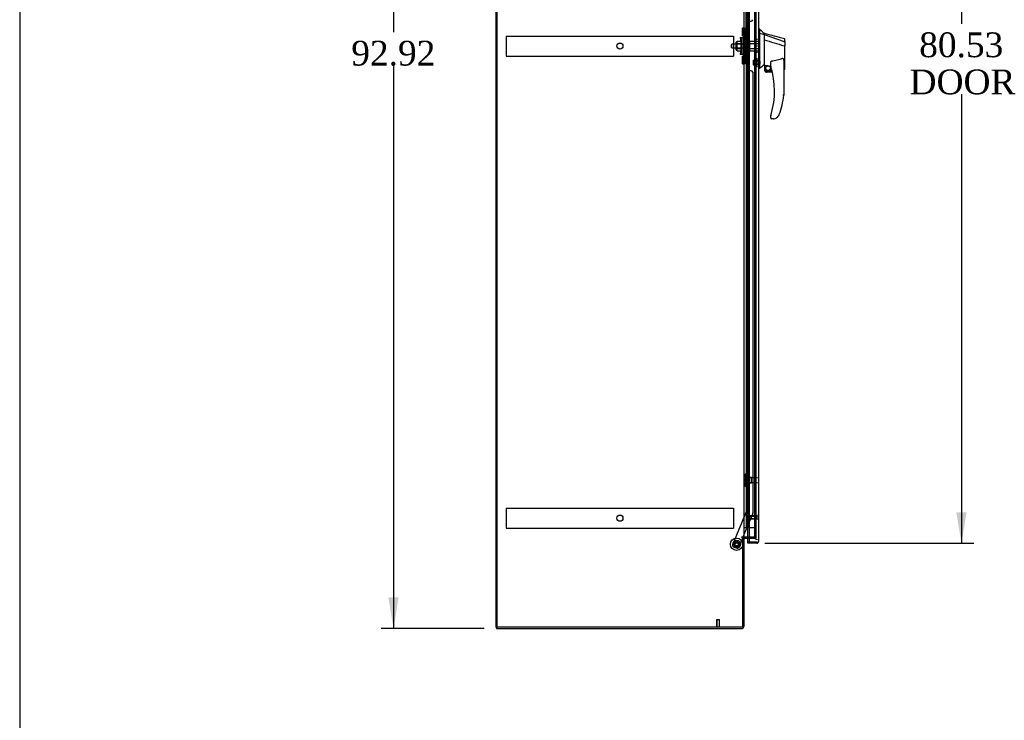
# Model space of a CAD drawing. Header units: inches. Extents: x 2 to 538, y -2 to 358.
# Tile 2 of 10: x 2 to 82, y 127 to 184. Entities that reach past the tile are written whole.
import ezdxf
from ezdxf.enums import TextEntityAlignment as Align
from ezdxf.lldxf.tags import DXFTag

# ---------------------------------------------------------------- set-up
doc = ezdxf.new("R2010")
doc.units = ezdxf.units.IN
doc.header["$MEASUREMENT"] = 0
for name, color, linetype in [('COM53964-3', 7, 'Continuous'), ('COM70220', 7, 'Continuous'), ('COM70760', 7, 'Continuous'), ('COM70763-5', 7, 'Continuous'), ('COM70838', 7, 'Continuous'), ('COM70839-6', 7, 'Continuous'), ('COM71202-5', 7, 'Continuous'), ('COM71203-3', 7, 'Continuous'), ('COM71205-4', 7, 'Continuous'), ('Default', 7, 'Continuous'), ('HAN86294', 7, 'Continuous'), ('HAN86294_NUT', 7, 'Continuous'), ('HAN86294_SCREW', 7, 'Continuous'), ('HAN86294_WASHER', 7, 'Continuous'), ('HAN_NUT', 7, 'Continuous'), ('NTS18147', 7, 'Continuous'), ('ROL87452', 7, 'Continuous'), ('RVT17786', 7, 'Continuous'), ('RVT19000', 7, 'Continuous'), ('SPC87322', 7, 'Continuous'), ('STD26122', 7, 'Continuous'), ('STD26258', 7, 'Continuous'), ('WAF25376', 7, 'Continuous'), ('WAM30038', 7, 'Continuous')]:
    doc.layers.add(name, color=color, linetype=linetype)
doc.styles.add('SEACAD_Times_New_Roman', font='times.ttf')
tags = doc.linetypes.add('HIDDEN2', pattern=[0.1875, 0.125, -0.0625]).pattern_tags.tags
tags[6:7] = [DXFTag(74, 4), DXFTag(75, 0), DXFTag(340, '0'), DXFTag(46, 0.0), DXFTag(50, 0.0), DXFTag(44, 0.0), DXFTag(45, 0.0)]
tags[4:5] = [DXFTag(74, 4), DXFTag(75, 0), DXFTag(340, '0'), DXFTag(46, 0.0), DXFTag(50, 0.0), DXFTag(44, 0.0), DXFTag(45, 0.0)]
doc.dimstyles.new('HAMMOND_(STH_-_540x360)', dxfattribs={"dimtxt": 2, "dimasz": 2.5, "dimexe": 1, "dimexo": 1, "dimgap": 0.5, "dimtad": 0, "dimtih": 1, "dimtoh": 1, "dimzin": 0, "dimdsep": 46, "dimtxsty": 'SEACAD_Times_New_Roman', "dimblk1": '_SE_FILLED', "dimblk2": '_SE_FILLED', "dimsah": 1, "dimcen": 1, "dimadec": 0, "dimazin": 0, "dimtfac": 0.8, "dimtofl": 0, "dimtmove": 0, "dimatfit": 3, "dimfxl": 1, "dimtolj": 1, "dimtzin": 0, "dimarcsym": 0})

# ---------------------------------------------------------------- blocks, each defined once
blk = doc.blocks.new('SE4')
at = {"layer": 'COM53964-3', "color": 7, "linetype": 'HIDDEN2'}
for p, q in [((41.351, 182.569), (41.351, 182.431)), ((41.351, 182.569), (59.726, 182.569)), ((41.351, 182.431), (41.351, 181.082)), ((59.726, 182.569), (59.726, 182.431)), ((59.726, 182.431), (59.726, 181.082)), ((41.351, 181.082), (41.351, 180.944)), ((41.351, 180.944), (59.726, 180.944)), ((59.726, 181.082), (59.726, 180.944)), ((41.351, 144.439), (41.351, 144.301)), ((41.351, 144.439), (59.726, 144.439)), ((41.351, 144.301), (41.351, 142.952)), ((59.726, 144.439), (59.726, 144.301)), ((59.726, 144.301), (59.726, 142.952)), ((41.351, 142.952), (41.351, 142.814)), ((41.351, 142.814), (59.726, 142.814)), ((59.726, 142.952), (59.726, 142.814))]:
    blk.add_line(p, q, dxfattribs=at)
for centre in [(50.538, 181.756), (50.538, 143.626)]:
    blk.add_circle(centre, 0.25, dxfattribs=at)
at = {"layer": 'COM70220', "color": 7, "linetype": 'HIDDEN2'}
for p, q in [((61.41, 221.33), (61.41, 142.398)), ((61.41, 142.398), (61.41, 142.148))]:
    blk.add_line(p, q, dxfattribs=at)
blk.add_arc((61.66, 142.148), 0.25, 180, 270, dxfattribs=at)
at = {"layer": 'COM70760', "color": 7, "linetype": 'HIDDEN2'}
for p, q in [((60.816, 220.864), (60.816, 142.864)), ((60.916, 142.864), (60.916, 220.864)), ((61.461, 142.864), (61.461, 220.864)), ((60.78, 183.864), (60.749, 183.864)), ((60.749, 183.864), (60.749, 182.864)), ((60.78, 182.864), (60.749, 182.864)), ((60.78, 181.864), (60.749, 181.864)), ((60.749, 181.864), (60.749, 180.864)), ((60.78, 180.864), (60.749, 180.864)), ((60.78, 179.864), (60.749, 179.864)), ((60.749, 179.864), (60.749, 178.864)), ((60.78, 178.864), (60.749, 178.864)), ((60.78, 177.864), (60.749, 177.864)), ((60.749, 177.864), (60.749, 176.864)), ((60.78, 176.864), (60.749, 176.864)), ((60.78, 175.864), (60.749, 175.864)), ((60.749, 175.864), (60.749, 174.864)), ((60.78, 174.864), (60.749, 174.864)), ((60.78, 173.864), (60.749, 173.864)), ((60.749, 173.864), (60.749, 172.864)), ((60.78, 172.864), (60.749, 172.864)), ((60.78, 171.864), (60.749, 171.864)), ((60.749, 171.864), (60.749, 170.864)), ((60.78, 170.864), (60.749, 170.864)), ((60.78, 169.864), (60.749, 169.864)), ((60.749, 169.864), (60.749, 168.864)), ((60.78, 168.864), (60.749, 168.864)), ((60.78, 167.864), (60.749, 167.864)), ((60.749, 167.864), (60.749, 166.864)), ((60.78, 166.864), (60.749, 166.864)), ((60.78, 165.864), (60.749, 165.864)), ((60.749, 165.864), (60.749, 164.864)), ((60.78, 164.864), (60.749, 164.864)), ((60.78, 163.864), (60.749, 163.864)), ((60.749, 163.864), (60.749, 162.864)), ((60.78, 162.864), (60.749, 162.864)), ((60.78, 161.864), (60.749, 161.864)), ((60.749, 161.864), (60.749, 160.864)), ((60.78, 160.864), (60.749, 160.864)), ((60.78, 159.864), (60.749, 159.864)), ((60.749, 159.864), (60.749, 158.864)), ((60.78, 158.864), (60.749, 158.864)), ((60.78, 157.864), (60.749, 157.864)), ((60.749, 157.864), (60.749, 156.864)), ((60.78, 156.864), (60.749, 156.864)), ((60.78, 155.864), (60.749, 155.864)), ((60.749, 155.864), (60.749, 154.864)), ((60.78, 154.864), (60.749, 154.864)), ((60.78, 153.864), (60.749, 153.864)), ((60.749, 153.864), (60.749, 152.864)), ((60.78, 152.864), (60.749, 152.864)), ((60.78, 151.864), (60.749, 151.864)), ((60.749, 151.864), (60.749, 150.864)), ((60.78, 150.864), (60.749, 150.864)), ((60.78, 149.864), (60.749, 149.864)), ((60.749, 149.864), (60.749, 148.864)), ((60.78, 148.864), (60.749, 148.864)), ((60.78, 147.864), (60.749, 147.864)), ((60.749, 147.864), (60.749, 146.864)), ((60.78, 146.864), (60.749, 146.864)), ((60.78, 145.864), (60.749, 145.864)), ((60.749, 145.864), (60.749, 144.864)), ((60.78, 144.864), (60.749, 144.864)), ((60.78, 143.864), (60.749, 143.864)), ((60.749, 143.864), (60.749, 142.864)), ((60.985, 142.864), (61.461, 142.864))]:
    blk.add_line(p, q, dxfattribs=at)
at = {"layer": 'COM70760', "color": 7, "linetype": 'Continuous'}
for p, q in [((60.78, 183.864), (60.78, 184.864)), ((60.983, 183.864), (60.983, 184.864)), ((60.983, 183.864), (60.78, 183.864)), ((60.78, 182.864), (60.78, 183.864)), ((60.983, 183.864), (60.78, 183.864)), ((60.983, 182.864), (60.983, 183.864)), ((60.983, 182.864), (60.78, 182.864)), ((60.983, 182.864), (60.78, 182.864)), ((60.78, 181.864), (60.78, 182.864)), ((60.983, 181.864), (60.983, 182.864)), ((60.983, 181.864), (60.78, 181.864)), ((60.78, 180.864), (60.78, 181.864)), ((60.983, 181.864), (60.78, 181.864)), ((60.983, 180.864), (60.983, 181.864)), ((60.983, 180.864), (60.78, 180.864)), ((60.983, 180.864), (60.78, 180.864)), ((60.78, 179.864), (60.78, 180.864)), ((60.983, 179.864), (60.983, 180.864)), ((60.983, 179.864), (60.78, 179.864)), ((60.78, 178.864), (60.78, 179.864)), ((60.983, 179.864), (60.78, 179.864)), ((60.983, 178.864), (60.983, 179.864)), ((60.983, 178.864), (60.78, 178.864)), ((60.983, 178.864), (60.78, 178.864)), ((60.78, 177.864), (60.78, 178.864)), ((60.983, 177.864), (60.983, 178.864)), ((60.983, 177.864), (60.78, 177.864)), ((60.78, 176.864), (60.78, 177.864)), ((60.983, 177.864), (60.78, 177.864)), ((60.983, 176.864), (60.983, 177.864)), ((60.983, 176.864), (60.78, 176.864)), ((60.983, 176.864), (60.78, 176.864)), ((60.78, 175.864), (60.78, 176.864)), ((60.983, 175.864), (60.983, 176.864)), ((60.983, 175.864), (60.78, 175.864)), ((60.78, 174.864), (60.78, 175.864)), ((60.983, 175.864), (60.78, 175.864)), ((60.983, 174.864), (60.983, 175.864)), ((60.983, 174.864), (60.78, 174.864)), ((60.983, 174.864), (60.78, 174.864)), ((60.78, 173.864), (60.78, 174.864)), ((60.983, 173.864), (60.983, 174.864)), ((60.983, 173.864), (60.78, 173.864)), ((60.78, 172.864), (60.78, 173.864)), ((60.983, 173.864), (60.78, 173.864)), ((60.983, 172.864), (60.983, 173.864)), ((60.983, 172.864), (60.78, 172.864)), ((60.983, 172.864), (60.78, 172.864)), ((60.78, 171.864), (60.78, 172.864)), ((60.983, 171.864), (60.983, 172.864)), ((60.983, 171.864), (60.78, 171.864)), ((60.78, 170.864), (60.78, 171.864)), ((60.983, 171.864), (60.78, 171.864)), ((60.983, 170.864), (60.983, 171.864)), ((60.983, 170.864), (60.78, 170.864)), ((60.983, 170.864), (60.78, 170.864)), ((60.78, 169.864), (60.78, 170.864)), ((60.983, 169.864), (60.983, 170.864)), ((60.983, 169.864), (60.78, 169.864)), ((60.78, 168.864), (60.78, 169.864)), ((60.983, 169.864), (60.78, 169.864)), ((60.983, 168.864), (60.983, 169.864)), ((60.983, 168.864), (60.78, 168.864)), ((60.983, 168.864), (60.78, 168.864)), ((60.78, 167.864), (60.78, 168.864)), ((60.983, 167.864), (60.983, 168.864)), ((60.983, 167.864), (60.78, 167.864)), ((60.78, 166.864), (60.78, 167.864)), ((60.983, 167.864), (60.78, 167.864)), ((60.983, 166.864), (60.983, 167.864)), ((60.983, 166.864), (60.78, 166.864)), ((60.983, 166.864), (60.78, 166.864)), ((60.78, 165.864), (60.78, 166.864)), ((60.983, 165.864), (60.983, 166.864)), ((60.983, 165.864), (60.78, 165.864)), ((60.78, 164.864), (60.78, 165.864)), ((60.983, 165.864), (60.78, 165.864)), ((60.983, 164.864), (60.983, 165.864)), ((60.983, 164.864), (60.78, 164.864)), ((60.983, 164.864), (60.78, 164.864)), ((60.78, 163.864), (60.78, 164.864)), ((60.983, 163.864), (60.983, 164.864)), ((60.983, 163.864), (60.78, 163.864)), ((60.78, 162.864), (60.78, 163.864)), ((60.983, 163.864), (60.78, 163.864)), ((60.983, 162.864), (60.983, 163.864)), ((60.983, 162.864), (60.78, 162.864)), ((60.983, 162.864), (60.78, 162.864)), ((60.78, 161.864), (60.78, 162.864)), ((60.983, 161.864), (60.983, 162.864)), ((60.983, 161.864), (60.78, 161.864)), ((60.78, 160.864), (60.78, 161.864)), ((60.983, 161.864), (60.78, 161.864)), ((60.983, 160.864), (60.983, 161.864)), ((60.983, 160.864), (60.78, 160.864)), ((60.983, 160.864), (60.78, 160.864)), ((60.78, 159.864), (60.78, 160.864)), ((60.983, 159.864), (60.983, 160.864)), ((60.983, 159.864), (60.78, 159.864)), ((60.78, 158.864), (60.78, 159.864)), ((60.983, 159.864), (60.78, 159.864)), ((60.983, 158.864), (60.983, 159.864)), ((60.983, 158.864), (60.78, 158.864)), ((60.983, 158.864), (60.78, 158.864)), ((60.78, 157.864), (60.78, 158.864)), ((60.983, 157.864), (60.983, 158.864)), ((60.983, 157.864), (60.78, 157.864)), ((60.78, 156.864), (60.78, 157.864)), ((60.983, 157.864), (60.78, 157.864)), ((60.983, 156.864), (60.983, 157.864)), ((60.983, 156.864), (60.78, 156.864)), ((60.983, 156.864), (60.78, 156.864)), ((60.78, 155.864), (60.78, 156.864)), ((60.983, 155.864), (60.983, 156.864)), ((60.983, 155.864), (60.78, 155.864)), ((60.78, 154.864), (60.78, 155.864)), ((60.983, 155.864), (60.78, 155.864)), ((60.983, 154.864), (60.983, 155.864)), ((60.983, 154.864), (60.78, 154.864)), ((60.983, 154.864), (60.78, 154.864)), ((60.78, 153.864), (60.78, 154.864)), ((60.983, 153.864), (60.983, 154.864)), ((60.983, 153.864), (60.78, 153.864)), ((60.78, 152.864), (60.78, 153.864)), ((60.983, 153.864), (60.78, 153.864)), ((60.983, 152.864), (60.983, 153.864)), ((60.983, 152.864), (60.78, 152.864)), ((60.983, 152.864), (60.78, 152.864)), ((60.78, 151.864), (60.78, 152.864)), ((60.983, 151.864), (60.983, 152.864)), ((60.983, 151.864), (60.78, 151.864)), ((60.78, 150.864), (60.78, 151.864)), ((60.983, 151.864), (60.78, 151.864)), ((60.983, 150.864), (60.983, 151.864)), ((60.983, 150.864), (60.78, 150.864)), ((60.983, 150.864), (60.78, 150.864)), ((60.78, 149.864), (60.78, 150.864)), ((60.983, 149.864), (60.983, 150.864)), ((60.983, 149.864), (60.78, 149.864)), ((60.78, 148.864), (60.78, 149.864)), ((60.983, 149.864), (60.78, 149.864)), ((60.983, 148.864), (60.983, 149.864)), ((60.983, 148.864), (60.78, 148.864)), ((60.983, 148.864), (60.78, 148.864)), ((60.78, 147.864), (60.78, 148.864)), ((60.983, 147.864), (60.983, 148.864)), ((60.983, 147.864), (60.78, 147.864)), ((60.78, 146.864), (60.78, 147.864)), ((60.983, 147.864), (60.78, 147.864)), ((60.983, 146.864), (60.983, 147.864)), ((60.983, 146.864), (60.78, 146.864)), ((60.983, 146.864), (60.78, 146.864)), ((60.78, 145.864), (60.78, 146.864)), ((60.983, 145.864), (60.983, 146.864)), ((60.983, 145.864), (60.78, 145.864)), ((60.78, 144.864), (60.78, 145.864)), ((60.983, 145.864), (60.78, 145.864)), ((60.983, 144.864), (60.983, 145.864)), ((60.983, 144.864), (60.78, 144.864)), ((60.983, 144.864), (60.78, 144.864)), ((60.78, 143.864), (60.78, 144.864)), ((60.983, 143.864), (60.983, 144.864)), ((60.983, 143.864), (60.78, 143.864)), ((60.78, 142.864), (60.78, 143.864)), ((60.983, 143.864), (60.78, 143.864)), ((60.983, 142.864), (60.983, 143.864)), ((60.568, 142.864), (60.78, 142.864)), ((60.78, 142.864), (60.983, 142.864)), ((60.983, 142.864), (60.985, 142.864))]:
    blk.add_line(p, q, dxfattribs=at)
at = {"layer": 'COM70763-5', "color": 7, "linetype": 'Continuous'}
for p, q in [((40.508, 224.69), (40.508, 134.82)), ((40.508, 134.82), (40.568, 134.82))]:
    blk.add_line(p, q, dxfattribs=at)
at = {"layer": 'COM70763-5', "color": 7, "linetype": 'HIDDEN2'}
blk.add_line((40.603, 224.69), (40.603, 134.82), dxfattribs=at)
at = {"layer": 'COM70838', "color": 7, "linetype": 'HIDDEN2'}
for p, q in [((60.553, 183.201), (60.678, 183.201)), ((60.553, 183.076), (60.553, 183.201)), ((60.553, 180.451), (60.553, 183.076)), ((60.678, 183.201), (60.678, 183.076)), ((60.678, 180.451), (60.678, 183.076)), ((60.266, 182.451), (60.436, 182.451)), ((60.266, 182.451), (60.366, 181.764)), ((60.436, 181.076), (60.436, 182.451)), ((60.436, 182.451), (60.54, 182.451)), ((60.366, 181.764), (60.266, 181.076)), ((60.436, 181.076), (60.266, 181.076)), ((60.55, 181.076), (60.436, 181.076)), ((60.553, 180.326), (60.553, 180.451)), ((60.678, 180.326), (60.553, 180.326)), ((60.678, 180.451), (60.678, 180.326))]:
    blk.add_line(p, q, dxfattribs=at)
for centre, start, end in [((60.436, 182.506), 331.96016, 0), ((60.436, 181.049), 0, 13.54456)]:
    blk.add_arc(centre, 0.117, start, end, dxfattribs=at)
at = {"layer": 'COM70839-6', "color": 7, "linetype": 'HIDDEN2'}
for p, q in [((60.74, 182.514), (60.754, 219.391)), ((60.81, 182.626), (60.811, 183.639)), ((60.936, 183.764), (61.147, 183.764)), ((60.74, 181.013), (60.754, 144.137)), ((60.811, 179.888), (60.81, 180.901)), ((61.147, 179.763), (60.936, 179.763)), ((61.272, 179.638), (61.285, 144.056)), ((60.754, 144.137), (59.654, 141.48)), ((61.275, 144.008), (60.485, 142.1)), ((60.473, 142.07), (60.145, 141.277)), ((59.981, 141.209), (59.722, 141.317))]:
    blk.add_line(p, q, dxfattribs=at)
at = {"layer": 'COM70839-6', "color": 7, "linetype": 'Continuous'}
blk.add_line((60.485, 142.1), (60.473, 142.07), dxfattribs=at)
at = {"layer": 'COM70839-6', "color": 7, "linetype": 'HIDDEN2'}
blk.add_circle((59.973, 141.517), 0.129, dxfattribs=at)
for centre, start, end in [((61.147, 183.889), 269.97883, 359.97883), ((60.936, 183.639), 89.97883, 179.97883), ((60.685, 182.626), 296.08271, 359.97883), ((60.685, 180.901), 0.02117, 63.91729), ((60.936, 179.888), 180.02117, 270.02117), ((61.147, 179.638), 0.02117, 90.02117), ((61.16, 144.056), 337.50917, 0.02117), ((59.77, 141.432), 157.50917, 247.50917), ((60.029, 141.325), 247.50917, 337.50917)]:
    blk.add_arc(centre, 0.125, start, end, dxfattribs=at)
at = {"layer": 'COM71202-5', "color": 7, "linetype": 'HIDDEN2'}
blk.add_line((60.88, 142.005), (60.88, 221.505), dxfattribs=at)
at = {"layer": 'COM71202-5', "color": 7, "linetype": 'Continuous'}
for p, q in [((60.985, 222.035), (60.985, 141.693)), ((61.755, 221.987), (61.755, 141.741)), ((60.88, 141.693), (60.88, 142.005)), ((60.88, 141.598), (60.88, 141.693)), ((61.612, 141.693), (60.88, 141.693)), ((60.985, 141.693), (60.88, 141.693)), ((60.985, 141.693), (61.612, 141.693)), ((61.612, 141.693), (61.612, 141.693)), ((61.612, 141.693), (61.675, 141.693)), ((61.612, 141.693), (61.726, 141.693)), ((61.675, 141.693), (61.726, 141.654)), ((61.755, 141.741), (61.755, 141.74)), ((61.755, 141.74), (61.755, 141.74)), ((61.755, 141.74), (61.755, 141.74)), ((61.612, 141.598), (60.88, 141.598))]:
    blk.add_line(p, q, dxfattribs=at)
for start, end in [(322.49641, 359.84393), (359.92383, 0), (270, 322.49641)]:
    blk.add_arc((61.612, 141.741), 0.143, start, end, dxfattribs=at)
blk.add_open_spline([(61.726, 141.693), (61.735, 141.701), (61.743, 141.709), (61.75, 141.721), (61.752, 141.725), (61.755, 141.732), (61.755, 141.736), (61.755, 141.74)], degree=3, knots=[0, 0, 0, 0, 0.5, 0.5, 0.75, 0.75, 1, 1, 1, 1], dxfattribs=at)
at = {"layer": 'COM71203-3', "color": 7, "linetype": 'Continuous'}
for p, q in [((40.568, 134.82), (40.568, 224.69)), ((60.568, 221.41), (60.568, 142.1)), ((60.425, 142.1), (60.395, 142.1)), ((60.395, 142.07), (60.473, 142.07)), ((60.568, 142.1), (60.425, 142.1)), ((60.473, 134.82), (60.473, 142.07)), ((60.568, 142.1), (60.616, 142.1)), ((60.985, 142.1), (60.616, 142.1)), ((60.473, 134.82), (40.568, 134.82))]:
    blk.add_line(p, q, dxfattribs=at)
at = {"layer": 'COM71203-3', "color": 7, "linetype": 'HIDDEN2'}
for p, q in [((61.535, 221.41), (61.535, 142.1)), ((61.535, 142.1), (60.985, 142.1))]:
    blk.add_line(p, q, dxfattribs=at)
at = {"layer": 'COM71203-3', "color": 7, "linetype": 'Continuous'}
blk.add_arc((60.395, 142.085), 0.015, 90, 270, dxfattribs=at)
at = {"layer": 'COM71205-4', "color": 7, "linetype": 'Continuous'}
for p, q in [((60.473, 142.07), (60.568, 142.07)), ((60.568, 142.07), (60.568, 134.868)), ((60.616, 142.005), (60.985, 142.005)), ((40.568, 134.82), (40.568, 134.725)), ((40.568, 134.725), (60.425, 134.725))]:
    blk.add_line(p, q, dxfattribs=at)
at = {"layer": 'COM71205-4', "color": 7, "linetype": 'HIDDEN2'}
for p in [(60.985, 142.005), (61.535, 142.1)]:
    blk.add_line(p, (61.535, 142.005), dxfattribs=at)
at = {"layer": 'COM71205-4', "color": 7, "linetype": 'Continuous'}
for centre, radius, start, end in [((60.616, 141.957), 0.143, 90, 127.79488), ((60.616, 141.957), 0.048, 90, 180), ((60.425, 134.868), 0.143, 270, 0)]:
    blk.add_arc(centre, radius, start, end, dxfattribs=at)
at = {"layer": 'COM71205-4', "color": 7, "linetype": 'HIDDEN2'}
blk.add_arc((60.425, 134.868), 0.048, 270, 0, dxfattribs=at)
at = {"layer": 'HAN86294', "color": 7, "linetype": 'Continuous'}
for p, q in [((61.838, 183.114), (61.755, 183.114)), ((61.835, 183.114), (61.835, 182.952)), ((61.835, 182.952), (61.835, 182.866)), ((61.835, 182.866), (61.835, 182.807)), ((61.835, 182.807), (62.19, 182.701)), ((61.835, 182.807), (61.835, 180.375)), ((62.19, 182.741), (62.19, 182.814)), ((62.19, 182.741), (62.19, 182.716)), ((62.19, 182.716), (62.19, 182.701)), ((62.19, 182.701), (62.19, 182.27)), ((62.19, 182.701), (63.828, 182.13)), ((62.19, 182.27), (62.19, 180.772)), ((63.87, 182.095), (63.87, 182.318)), ((63.815, 181.78), (63.817, 181.78)), ((63.87, 182.095), (63.87, 181.782)), ((63.87, 179.914), (63.87, 181.782)), ((62.19, 180.772), (62.19, 180.503)), ((61.835, 179.944), (61.755, 179.944)), ((61.835, 180.375), (61.835, 180.091)), ((61.835, 180.091), (61.835, 179.944)), ((62.19, 180.503), (62.19, 180.29)), ((62.19, 180.29), (62.19, 180.263)), ((62.19, 180.263), (62.19, 180.245)), ((62.19, 180.245), (62.19, 180.244)), ((62.19, 180.244), (62.255, 180.228)), ((62.255, 179.764), (62.255, 180.23)), ((62.73, 180.107), (62.73, 180.381)), ((63.79, 180.453), (63.79, 177.781)), ((62.255, 179.764), (62.829, 179.764)), ((62.861, 179.639), (62.38, 179.639)), ((63.79, 179.857), (63.796, 179.856)), ((62.73, 175.949), (62.73, 176.127)), ((62.945, 175.889), (62.79, 175.889)), ((63.229, 175.977), (63.228, 175.979))]:
    blk.add_line(p, q, dxfattribs=at)
at = {"layer": 'HAN86294', "color": 7, "linetype": 'HIDDEN2'}
for p, q in [((59.593, 181.924), (59.563, 181.894)), ((59.563, 181.634), (59.563, 181.894)), ((59.563, 181.634), (59.593, 181.604)), ((59.593, 181.604), (59.593, 181.924)), ((60.553, 181.924), (59.593, 181.924)), ((59.593, 181.604), (60.553, 181.604)), ((60.928, 181.924), (61.053, 181.924)), ((60.928, 181.764), (60.928, 181.924)), ((60.928, 181.604), (60.928, 181.764)), ((60.928, 181.604), (61.053, 181.604)), ((61.053, 181.963), (61.053, 182.159)), ((61.053, 182.159), (61.755, 182.159)), ((61.053, 181.564), (61.053, 181.963)), ((61.053, 181.963), (61.755, 181.963)), ((61.053, 181.368), (61.053, 181.564)), ((61.053, 181.564), (61.755, 181.564)), ((61.053, 181.368), (61.755, 181.368)), ((61.63, 180.263), (61.63, 180.588)), ((61.755, 180.588), (61.63, 180.588)), ((61.63, 180.263), (61.755, 180.263))]:
    blk.add_line(p, q, dxfattribs=at)
at = {"layer": 'HAN86294', "color": 7, "linetype": 'Continuous'}
for radius in [0.202, 0.188]:
    blk.add_circle((62.517, 179.967), radius, dxfattribs=at)
for centre, radius, start, end in [((78.219, 202.142), 25.11, 229.27007, 230.33062), ((368.111, 1321.497), 1179.062, 254.961927, 255.044825), ((63.81, 182.318), 0.06, 0, 73.90261), ((98.601, 136.797), 56.686, 129.96527, 130.43506), ((62.79, 180.107), 0.06, 180, 197.89499), ((56.626, 178.117), 6.417, 342.98984, 17.89499), ((62.38, 179.764), 0.125, 180, 193.88654), ((62.38, 179.764), 0.125, 193.88654, 229.4642), ((62.38, 179.764), 0.125, 229.4642, 270), ((56.45, 178.716), 7.4, 340.28545, 352.73905), ((62.79, 176.127), 0.06, 162.10501, 180), ((62.79, 175.949), 0.06, 180, 270), ((62.945, 176.389), 0.5, 270, 304.56234), ((62.945, 176.389), 0.5, 304.56234, 340.28545)]:
    blk.add_arc(centre, radius, start, end, dxfattribs=at)
blk.add_ellipse((63.81, 179.914), major_axis=(-0.06, 0), ratio=0.999979, start_param=1.333204, end_param=3.141717, dxfattribs=at)
for points in [[(62.19, 182.27), (62.732, 182.107), (63.273, 181.944), (63.815, 181.78)], [(62.285, 180.226), (62.434, 180.194), (62.582, 180.162), (62.73, 180.129)]]:
    blk.add_open_spline(points, degree=3, dxfattribs=at)
for points, knots in [([(63.817, 181.78), (63.824, 181.78), (63.831, 181.78), (63.844, 181.78), (63.85, 181.781), (63.857, 181.781), (63.86, 181.781), (63.863, 181.781), (63.865, 181.781), (63.868, 181.782), (63.869, 181.782), (63.87, 181.782), (63.87, 181.782), (63.87, 181.782)], [0, 0, 0, 0, 0.25, 0.25, 0.5, 0.5, 0.625, 0.625, 0.75, 0.75, 0.875, 0.875, 1, 1, 1, 1]), ([(63.828, 182.13), (63.84, 182.127), (63.851, 182.123), (63.866, 182.111), (63.87, 182.103), (63.87, 182.095)], [0, 0, 0, 0, 0.5, 0.5, 1, 1, 1, 1]), ([(63.7, 180.764), (63.627, 180.735), (63.554, 180.709), (63.404, 180.661), (63.328, 180.64), (63.1, 180.583), (62.946, 180.554), (62.79, 180.533)], [0, 0, 0, 0, 0.25, 0.25, 0.5, 0.5, 1, 1, 1, 1]), ([(63.7, 180.764), (63.702, 180.765), (63.704, 180.766), (63.708, 180.766), (63.71, 180.766), (63.715, 180.766), (63.719, 180.764), (63.725, 180.76), (63.728, 180.758), (63.733, 180.752), (63.735, 180.749), (63.741, 180.74), (63.745, 180.734), (63.751, 180.721), (63.753, 180.714), (63.761, 180.694), (63.765, 180.68), (63.771, 180.652), (63.774, 180.638), (63.782, 180.595), (63.785, 180.567), (63.789, 180.51), (63.79, 180.481), (63.79, 180.453)], [0, 0, 0, 0, 0.015625, 0.015625, 0.03125, 0.03125, 0.0625, 0.0625, 0.09375, 0.09375, 0.125, 0.125, 0.1875, 0.1875, 0.25, 0.25, 0.375, 0.375, 0.5, 0.5, 0.75, 0.75, 1, 1, 1, 1]), ([(62.255, 180.23), (62.255, 180.23), (62.256, 180.23), (62.259, 180.23), (62.261, 180.23), (62.27, 180.229), (62.278, 180.228), (62.285, 180.226)], [0, 0, 0, 0, 0.25, 0.25, 0.5, 0.5, 1, 1, 1, 1]), ([(62.73, 180.381), (62.73, 180.388), (62.731, 180.395), (62.732, 180.409), (62.732, 180.416), (62.735, 180.436), (62.738, 180.45), (62.746, 180.477), (62.751, 180.491), (62.762, 180.51), (62.766, 180.516), (62.773, 180.524), (62.776, 180.526), (62.783, 180.53), (62.786, 180.532), (62.79, 180.533)], [0, 0, 0, 0, 0.125, 0.125, 0.25, 0.25, 0.5, 0.5, 0.75, 0.75, 0.875, 0.875, 0.9375, 0.9375, 1, 1, 1, 1]), ([(63.79, 177.781), (63.79, 177.781), (63.79, 177.781), (63.787, 177.781), (63.786, 177.781), (63.781, 177.781), (63.778, 177.782), (63.772, 177.782), (63.768, 177.782), (63.756, 177.783), (63.746, 177.784), (63.729, 177.785), (63.724, 177.785), (63.712, 177.786), (63.706, 177.786), (63.7, 177.787)], [0, 0, 0, 0, 0.125, 0.125, 0.25, 0.25, 0.375, 0.375, 0.5, 0.5, 0.75, 0.75, 0.875, 0.875, 1, 1, 1, 1]), ([(62.733, 176.145), (62.733, 176.145), (62.734, 176.146), (62.734, 176.149), (62.735, 176.15), (62.737, 176.155), (62.738, 176.159), (62.742, 176.171), (62.744, 176.18), (62.752, 176.205), (62.758, 176.222), (62.763, 176.24)], [0, 0, 0, 0, 0.0625, 0.0625, 0.125, 0.125, 0.25, 0.25, 0.5, 0.5, 1, 1, 1, 1])]:
    blk.add_open_spline(points, degree=3, knots=knots, dxfattribs=at)
at = {"layer": 'HAN86294_NUT', "color": 7, "linetype": 'HIDDEN2'}
for p, q in [((59.931, 181.461), (59.931, 182.066)), ((60.011, 182.096), (59.961, 182.096)), ((60.011, 182.148), (60.336, 182.148)), ((60.011, 182.052), (60.011, 182.148)), ((60.011, 181.956), (60.011, 182.052)), ((60.011, 181.956), (60.336, 181.956)), ((60.011, 181.764), (60.011, 181.956)), ((60.011, 181.572), (60.011, 181.764)), ((60.011, 181.572), (60.336, 181.572)), ((60.011, 181.476), (60.011, 181.572)), ((60.011, 181.38), (60.011, 181.476)), ((60.336, 181.956), (60.336, 182.148)), ((60.336, 181.572), (60.336, 181.956)), ((60.336, 181.38), (60.336, 181.572)), ((59.961, 181.431), (60.011, 181.431)), ((60.011, 181.38), (60.336, 181.38))]:
    blk.add_line(p, q, dxfattribs=at)
for centre, start, end in [((59.961, 182.066), 90, 180), ((59.961, 181.461), 180, 270)]:
    blk.add_arc(centre, 0.03, start, end, dxfattribs=at)
at = {"layer": 'HAN86294_SCREW', "color": 7, "linetype": 'HIDDEN2'}
for p, q in [((61.44, 180.163), (61.44, 180.688)), ((61.51, 180.688), (61.44, 180.688)), ((61.51, 180.163), (61.51, 180.688)), ((61.303, 180.618), (61.44, 180.618)), ((61.303, 180.618), (61.303, 180.426)), ((61.303, 180.426), (61.44, 180.426)), ((61.303, 180.426), (61.303, 180.233)), ((61.303, 180.233), (61.44, 180.233)), ((61.44, 180.163), (61.51, 180.163)), ((61.885, 180.542), (61.51, 180.542)), ((61.51, 180.31), (61.885, 180.31)), ((61.885, 180.31), (61.885, 180.542))]:
    blk.add_line(p, q, dxfattribs=at)
at = {"layer": 'HAN86294_WASHER', "color": 7, "linetype": 'HIDDEN2'}
for p, q in [((61.54, 180.114), (61.54, 180.737)), ((61.6, 180.737), (61.54, 180.737)), ((61.6, 180.114), (61.6, 180.737)), ((61.6, 180.114), (61.6, 180.737)), ((61.66, 180.737), (61.6, 180.737)), ((61.54, 180.114), (61.6, 180.114)), ((61.6, 180.114), (61.66, 180.114))]:
    blk.add_line(p, q, dxfattribs=at)
at = {"layer": 'HAN_NUT', "color": 7, "linetype": 'HIDDEN2'}
for p, q in [((61.445, 182.294), (61.445, 181.764)), ((61.66, 182.294), (61.445, 182.294)), ((61.445, 181.764), (61.445, 181.234)), ((61.66, 181.764), (61.445, 181.764)), ((61.66, 181.234), (61.445, 181.234))]:
    blk.add_line(p, q, dxfattribs=at)
at = {"layer": 'NTS18147', "color": 7, "linetype": 'HIDDEN2'}
for p, q in [((60.628, 147.094), (60.628, 147.039)), ((60.69, 147.188), (60.69, 147.193)), ((60.753, 147.193), (60.69, 147.193)), ((60.69, 147.188), (60.753, 147.188)), ((60.69, 146.999), (60.69, 146.881)), ((60.753, 146.999), (60.69, 146.999)), ((60.69, 146.881), (60.753, 146.881)), ((60.69, 146.504), (60.69, 146.386)), ((60.753, 146.504), (60.69, 146.504)), ((60.753, 147.188), (60.753, 147.193)), ((60.753, 146.999), (60.753, 147.188)), ((60.753, 146.881), (60.753, 146.999)), ((61.19, 146.913), (60.753, 146.913)), ((60.753, 146.504), (60.753, 146.881)), ((60.753, 146.386), (60.753, 146.504)), ((60.753, 146.473), (61.19, 146.473)), ((61.19, 146.473), (61.19, 146.913)), ((60.628, 146.346), (60.628, 146.292)), ((60.69, 146.386), (60.753, 146.386)), ((60.69, 146.197), (60.69, 146.193)), ((60.753, 146.197), (60.69, 146.197)), ((60.69, 146.193), (60.753, 146.193)), ((60.753, 146.197), (60.753, 146.386)), ((60.753, 146.197), (60.753, 146.193))]:
    blk.add_line(p, q, dxfattribs=at)
blk.add_arc((60.946, 146.693), 0.318, 143.63381, 216.36619, dxfattribs=at)
for centre, start_param, end_param in [((60.946, 147.094), 2.506883, 3.776302), ((60.946, 147.039), 3.141593, 3.776302), ((60.946, 146.346), 2.506883, 3.141593), ((60.946, 146.292), 2.506883, 3.776302)]:
    blk.add_ellipse(centre, major_axis=(0.318, 0), ratio=0.5, start_param=start_param, end_param=end_param, dxfattribs=at)
at = {"layer": 'ROL87452', "color": 7, "linetype": 'HIDDEN2'}
blk.add_circle((59.973, 141.517), 0.5, dxfattribs=at)
at = {"layer": 'RVT17786', "color": 7, "linetype": 'HIDDEN2'}
for radius in [0.217, 0.125]:
    blk.add_circle((59.973, 141.517), radius, dxfattribs=at)
at = {"layer": 'RVT19000', "color": 7, "linetype": 'HIDDEN2'}
for p, q in [((60.44, 182.577), (60.44, 183.202)), ((60.553, 183.202), (60.44, 183.202)), ((60.553, 183.201), (60.553, 183.202)), ((60.678, 183.084), (60.553, 183.084)), ((60.44, 182.577), (60.553, 182.577)), ((60.553, 182.694), (60.678, 182.694)), ((60.89, 183.03), (60.678, 183.03)), ((60.678, 182.749), (60.89, 182.749)), ((60.89, 182.749), (60.89, 183.03)), ((60.44, 180.326), (60.44, 180.951)), ((60.553, 180.951), (60.44, 180.951)), ((60.678, 180.833), (60.553, 180.833)), ((60.89, 180.779), (60.678, 180.779)), ((60.89, 180.498), (60.89, 180.779)), ((60.44, 180.326), (60.553, 180.326)), ((60.553, 180.443), (60.678, 180.443)), ((60.553, 180.326), (60.553, 180.326)), ((60.678, 180.498), (60.89, 180.498))]:
    blk.add_line(p, q, dxfattribs=at)
at = {"layer": 'SPC87322', "color": 7, "linetype": 'HIDDEN2'}
for p, q in [((60.553, 182.001), (60.678, 182.001)), ((60.553, 181.991), (60.678, 181.991)), ((60.553, 181.536), (60.678, 181.536)), ((60.553, 181.526), (60.678, 181.526)), ((61.053, 182.156), (60.678, 182.156)), ((60.678, 181.371), (61.053, 181.371))]:
    blk.add_line(p, q, dxfattribs=at)
at = {"layer": 'STD26122', "color": 7, "linetype": 'HIDDEN2'}
for p, q in [((60.695, 146.878), (60.66, 146.843)), ((60.66, 146.543), (60.66, 146.843)), ((60.66, 146.543), (60.695, 146.508)), ((60.695, 146.878), (60.695, 146.508)), ((61.66, 146.878), (60.695, 146.878)), ((60.695, 146.508), (61.66, 146.508))]:
    blk.add_line(p, q, dxfattribs=at)
at = {"layer": 'STD26258', "color": 7, "linetype": 'HIDDEN2'}
for p, q in [((61.035, 143.568), (61.035, 143.818)), ((61.629, 143.818), (61.035, 143.818)), ((61.035, 143.787), (61.629, 143.787)), ((61.035, 143.598), (61.629, 143.598)), ((61.035, 143.568), (61.629, 143.568)), ((61.629, 143.536), (61.629, 143.849)), ((61.66, 143.849), (61.629, 143.849)), ((61.629, 143.536), (61.66, 143.536)), ((58.348, 135.445), (58.598, 135.445)), ((58.348, 135.445), (58.348, 134.851)), ((58.379, 135.445), (58.379, 134.851)), ((58.568, 135.445), (58.568, 134.851)), ((58.598, 134.851), (58.598, 135.445)), ((58.317, 134.851), (58.63, 134.851)), ((58.317, 134.851), (58.317, 134.82)), ((58.63, 134.82), (58.63, 134.851))]:
    blk.add_line(p, q, dxfattribs=at)
at = {"layer": 'WAF25376', "color": 7, "linetype": 'HIDDEN2'}
for radius in [0.315, 0.14]:
    blk.add_circle((59.973, 141.517), radius, dxfattribs=at)
at = {"layer": 'WAM30038', "color": 7, "linetype": 'HIDDEN2'}
for p, q in [((60.878, 147.068), (60.878, 146.318)), ((60.902, 147.068), (60.878, 147.068)), ((60.902, 147.068), (60.902, 146.318)), ((60.916, 146.875), (60.95, 146.854)), ((60.966, 146.866), (60.921, 146.895)), ((60.921, 146.87), (60.966, 146.842)), ((60.966, 146.71), (60.921, 146.71)), ((60.921, 146.675), (60.966, 146.675)), ((60.966, 146.544), (60.921, 146.515)), ((60.95, 146.532), (60.921, 146.514)), ((60.921, 146.491), (60.966, 146.519)), ((60.95, 146.854), (60.966, 146.866)), ((60.966, 146.519), (60.95, 146.532)), ((60.966, 146.921), (60.966, 146.866)), ((60.966, 146.842), (60.966, 146.71)), ((60.966, 146.675), (60.966, 146.544)), ((60.966, 146.519), (60.966, 146.464)), ((60.878, 146.318), (60.902, 146.318))]:
    blk.add_line(p, q, dxfattribs=at)
for centre, radius, start, end in [((61.489, 147.598), 0.854, 226.55474, 228.29011), ((60.92, 146.692), 0.0182, 87.1609, 177.99424), ((60.92, 146.693), 0.0181, 181.77183, 273.07302), ((61.486, 145.79), 0.85, 131.70584, 133.44931)]:
    blk.add_arc(centre, radius, start, end, dxfattribs=at)
for points, knots in [([(60.902, 146.895), (60.902, 146.893), (60.903, 146.89), (60.905, 146.885), (60.907, 146.883), (60.912, 146.876), (60.917, 146.873), (60.921, 146.87)], [0, 0, 0, 0, 0.25, 0.25, 0.5, 0.5, 1, 1, 1, 1]), ([(60.921, 146.515), (60.919, 146.514), (60.917, 146.512), (60.913, 146.509), (60.911, 146.507), (60.907, 146.502), (60.905, 146.5), (60.903, 146.495), (60.902, 146.493), (60.902, 146.491)], [0, 0, 0, 0, 0.25, 0.25, 0.5, 0.5, 0.75, 0.75, 1, 1, 1, 1]), ([(60.921, 146.895), (60.919, 146.896), (60.917, 146.897), (60.913, 146.899), (60.911, 146.9), (60.908, 146.9), (60.908, 146.9), (60.907, 146.9)], [0, 0, 0, 0, 0.25, 0.25, 0.5, 0.5, 0.5626015, 0.5626015, 0.5626015, 0.5626015]), ([(60.907, 146.485), (60.908, 146.485), (60.908, 146.485), (60.912, 146.486), (60.917, 146.488), (60.921, 146.491)], [0.4389304, 0.4389304, 0.4389304, 0.4389304, 0.5, 0.5, 1, 1, 1, 1]), ([(60.921, 146.961), (60.923, 146.959), (60.925, 146.957), (60.927, 146.955), (60.94, 146.944), (60.953, 146.932), (60.966, 146.921)], [0, 0, 0, 0, 0.141448, 0.141448, 0.141448, 1, 1, 1, 1]), ([(60.966, 146.464), (60.953, 146.453), (60.94, 146.441), (60.927, 146.43), (60.925, 146.428), (60.923, 146.426), (60.921, 146.424)], [0, 0, 0, 0, 0.858552, 0.858552, 0.858552, 1, 1, 1, 1])]:
    blk.add_open_spline(points, degree=3, knots=knots, dxfattribs=at)
blk = doc.blocks.new('DMBLK5021')
at = {"layer": 'Default', "linetype": 'Continuous'}
for points in [[(78.563, 219.63), (78.147, 222.13), (77.73, 219.63)], [(78.563, 144.098), (77.73, 144.098), (78.147, 141.598)]]:
    blk.add_hatch(color=7, dxfattribs=at).paths.add_polyline_path(points)
at = {"layer": 'Default', "color": 7, "linetype": 'Continuous'}
for p, q in [((62.612, 222.13), (79.147, 222.13)), ((78.147, 222.13), (78.147, 183.564)), ((78.147, 177.864), (78.147, 141.598)), ((62.246, 141.598), (79.147, 141.598))]:
    blk.add_line(p, q, dxfattribs=at)
at = {"layer": 'Default', "color": 7, "linetype": 'Continuous', "style": 'SEACAD_Times_New_Roman'}
for s, p in [('80.53', (74.734, 182.864)), ('DOOR', (73.952, 179.864))]:
    blk.add_text(s, height=2, dxfattribs=at).set_placement(p, align=Align.TOP_LEFT)
blk = doc.blocks.new('_SE_FILLED')
at = {"color": 0}
blk.add_line((0, 0), (-1, 0), dxfattribs=at)
blk.add_solid([(0, 0), (-1, -0.1665), (-1, 0.1665), (0, 0)], dxfattribs=at)
blk = doc.blocks.new('DMBLK5025')
at = {"layer": 'Default', "linetype": 'Continuous'}
for points in [[(31.823, 225.149), (32.657, 225.149), (32.24, 227.649)], [(31.823, 137.225), (32.24, 134.725), (32.657, 137.225)]]:
    blk.add_hatch(color=7, dxfattribs=at).paths.add_polyline_path(points)
at = {"layer": 'Default', "color": 7, "linetype": 'Continuous'}
for p, q in [((49.536, 227.649), (31.24, 227.649)), ((32.24, 227.649), (32.24, 182.887)), ((32.24, 180.187), (32.24, 134.725)), ((39.568, 134.725), (31.24, 134.725))]:
    blk.add_line(p, q, dxfattribs=at)
at = {"layer": 'Default', "color": 7, "linetype": 'Continuous', "style": 'SEACAD_Times_New_Roman'}
blk.add_text('92.92', height=2, dxfattribs=at).set_placement((28.828, 182.187), align=Align.TOP_LEFT)
blk = doc.blocks.new('BORDER')
at = {"layer": 'Default', "color": 7, "linetype": 'Continuous'}
blk.add_line((-41.86, 27.86), (-41.86, 0), dxfattribs=at)

msp = doc.modelspace()

# ---------------------------------------------------------------- block references
at = {"layer": 'Default', "color": 7, "xscale": 12.8, "yscale": 12.8, "zscale": 12.8}
msp.add_blockref('BORDER', (537.834, 1.476), dxfattribs=at)
at = {"layer": 'Default'}
msp.add_blockref('SE4', (0, 0), dxfattribs=at)

# ---------------------------------------------------------------- dimensions: what is measured, and where the dimension line sits
at = {"layer": 'Default', "color": 7, "linetype": 'Continuous'}
for base, p1, p2, angle, text, picture, middle, dimtype in [((32.24, 134.725), (50.536, 227.649), (40.568, 134.725), 90, '\\A1;<>', 'DMBLK5025', (32.24, 181.187), 160), ((78.147, 222.13), (61.612, 222.13), (61.246, 141.598), 269.73961, '\\A1;<>\\PDOOR', 'DMBLK5021', (78.147, 181.864), 161)]:
    dim = msp.add_linear_dim(base=base, p1=p1, p2=p2, angle=angle, text=text, dimstyle='HAMMOND_(STH_-_540x360)', dxfattribs=at)
    dim.commit()
    dim.dimension.update_dxf_attribs({"geometry": picture, "text_midpoint": middle, "dimtype": dimtype})

doc.saveas('drawing.dxf')
